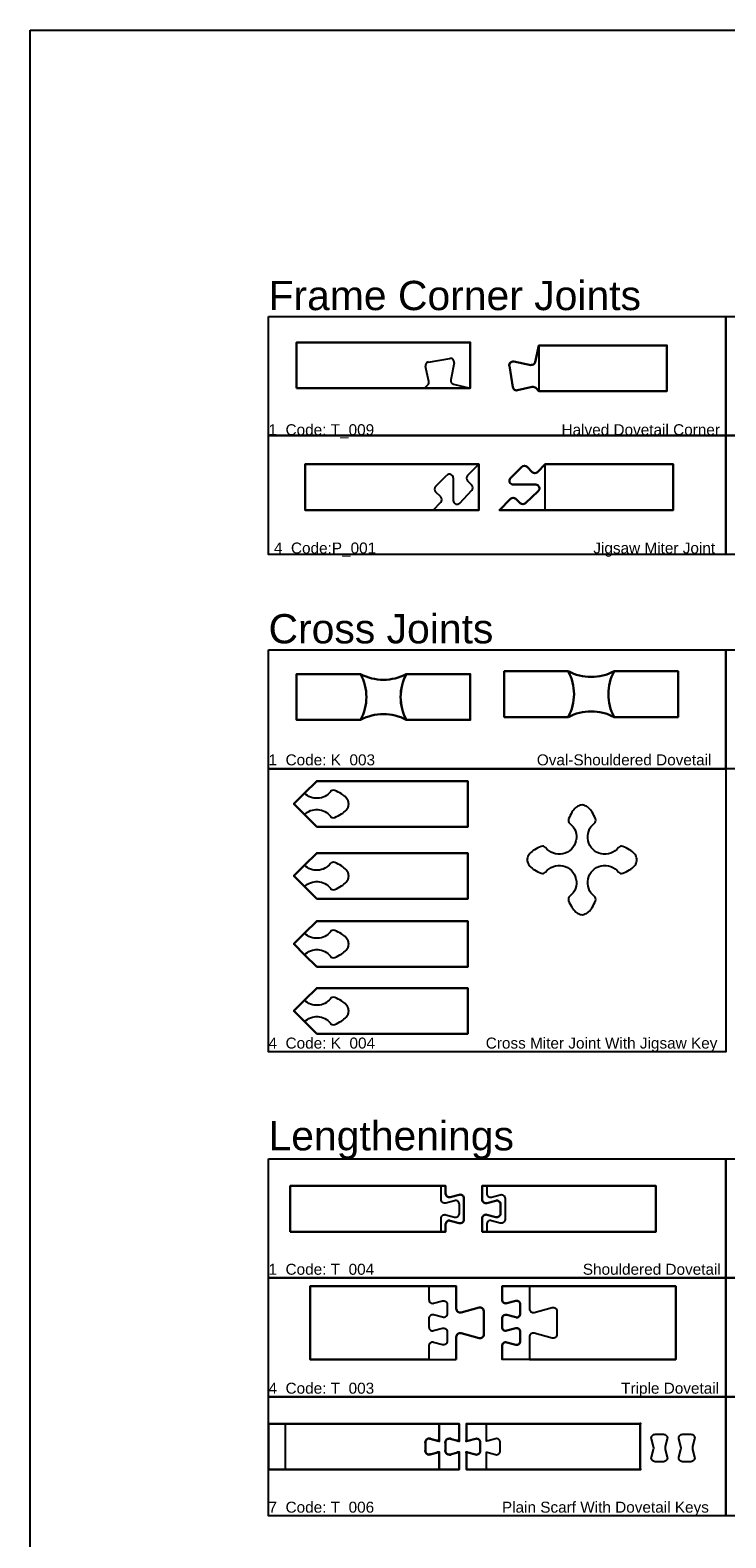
# Model space of a CAD drawing. Header units: millimetres. Extents: x 2699 to 13077, y -123 to 3757.
# Tile 2 of 11: x 6606 to 7367, y 2109 to 3757. Entities that reach past the tile are written whole.
import ezdxf

# ---------------------------------------------------------------- set-up
doc = ezdxf.new("R2010")
doc.units = ezdxf.units.MM
for name, color, linetype, lineweight in [('cut 18 mm', 7, 'Continuous', 30), ('engrave 9mm', 3, 'Continuous', 25), ('joint 9 mm', 4, 'Continuous', 25), ('text', 9, 'Continuous', 50)]:
    doc.layers.add(name, color=color, linetype=linetype, lineweight=lineweight)
doc.styles.get("Standard").update_dxf_attribs({"font": 'arial.ttf'})

# ---------------------------------------------------------------- blocks, each defined once
blk = doc.blocks.new('*U1')
at = {"layer": 'cut 18 mm', "color": 7, "linetype": 'Continuous'}
for p, q in [((-4331.83884, 33.61707), (-4323.55291, 31.39686)), ((-4331.83884, 33.61707), (-4323.55291, 31.39686)), ((-4337, 20.34322), (-4337, 29.65678)), ((-4337, 20.34322), (-4337, 29.65678)), ((-4323.55291, 18.60314), (-4331.83884, 16.38293)), ((-4323.55291, 18.60314), (-4331.83884, 16.38293))]:
    blk.add_line(p, q, dxfattribs=at)
for centre, radius, start, end in [((-4332.9, 29.656776), 4.1, 74.999980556, 180), ((-4332.9, 29.656776), 4.1, 74.999980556, 180), ((-4332.9, 20.343224), 4.1, 180, 285.000019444), ((-4332.9, 20.343224), 4.1, 180, 285.000019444), ((-4322, 37.192419), 6, 255, 270), ((-4322, 37.192419), 6, 255, 270), ((-4322, 12.807581), 6, 90, 105), ((-4322, 12.807581), 6, 90, 105)]:
    blk.add_arc(centre, radius, start, end, dxfattribs=at)
for p in [(-4331.83884, 33.61707), (-4337, 29.65678), (-4337, 20.34322), (-4323.55291, 31.39686), (-4323.55291, 18.60314), (-4322, 31.19242), (-4322, 18.80758), (-4331.83884, 16.38293)]:
    blk.add_point(p, dxfattribs=at)

msp = doc.modelspace()

# ---------------------------------------------------------------- linework, layer by layer
msp.add_line((6885.3, 2184.2), (6885.3, 2234.2))
for points in [[(6606.1, 3757.2), (13077, 3757.2), (13077, 626.6), (6606.1, 626.6)], [(6866.8, 3444.1), (7366.8, 3444.1), (7366.8, 3314.1), (6866.8, 3314.1)], [(7366.8, 3444.1), (7866.8, 3444.1), (7866.8, 3314.1), (7366.8, 3314.1)], [(6866.8, 3314.1), (7366.8, 3314.1), (7366.8, 3184.1), (6866.8, 3184.1)], [(7366.8, 3314.1), (7866.8, 3314.1), (7866.8, 3184.1), (7366.8, 3184.1)], [(6866.8, 3080), (7366.8, 3080), (7366.8, 2950), (6866.8, 2950)], [(7366.8, 3080), (7866.8, 3080), (7866.8, 2950), (7366.8, 2950)], [(6866.8, 2950), (7366.8, 2950), (7366.8, 2640.5), (6866.8, 2640.5)], [(6866.8, 2523.5), (7366.8, 2523.5), (7366.8, 2393.5), (6866.8, 2393.5)], [(7366.8, 2523.5), (7866.8, 2523.5), (7866.8, 2393.5), (7366.8, 2393.5)], [(6866.8, 2393.5), (7366.8, 2393.5), (7366.8, 2263.5), (6866.8, 2263.5)], [(7366.8, 2393.5), (7866.8, 2393.5), (7866.8, 2263.5), (7366.8, 2263.5)], [(6866.8, 2263.5), (7366.8, 2263.5), (7366.8, 2133.5), (6866.8, 2133.5)], [(7366.8, 2263.5), (7866.8, 2263.5), (7866.8, 2133.5), (7366.8, 2133.5)]]:
    msp.add_lwpolyline(points, close=True)
at = {"layer": 'cut 18 mm', "color": 7, "linetype": 'Continuous'}
for p, q in [((7135, 3394.9), (7153.6, 3391.2)), ((7134, 3366.9), (7130.2, 3390.2)), ((7155.3, 3367.2), (7139, 3363.6)), ((7143.7, 3279.8), (7131.4, 3267.5)), ((7155.1, 3274.2), (7149.5, 3279.8)), ((7134.3, 3260.5), (7159, 3260.5)), ((7161.8, 3253.4), (7147.7, 3240.3)), ((7142.1, 3240.3), (7137.3, 3244.9)), ((7060.3, 2204.5), (7060.3, 2213.8)), ((7065.5, 2217.8), (7073.8, 2215.5)), ((7073.8, 2202.8), (7065.5, 2200.5)), ((7075.3, 2184.2), (7053.3, 2184.2))]:
    msp.add_line(p, q, dxfattribs=at)
for points in [[(6897.5, 3366), (6897.5, 3416), (7087.5, 3416), (7087.5, 3366)], [(7046.7, 3232.7), (6906.7, 3232.7), (6906.7, 3282.7), (7096.7, 3282.7), (7096.7, 3232.7)], [(6919.6, 2886.5), (7084.6, 2886.5), (7084.6, 2886.5), (7084.6, 2936.5), (7084.6, 2936.5), (6919.6, 2936.5), (6919.6, 2936.5), (6906.2, 2923.2), (6906.2, 2923.2), (6906.2, 2923.2), (6906.2, 2923.2), (6894.6, 2911.5), (6894.6, 2911.5), (6906.2, 2899.9), (6906.2, 2899.9)], [(6919.6, 2807.8), (7084.6, 2807.8), (7084.6, 2807.8), (7084.6, 2857.8), (7084.6, 2857.8), (6919.6, 2857.8), (6919.6, 2857.8), (6906.2, 2844.5), (6906.2, 2844.5), (6906.2, 2844.5), (6906.2, 2844.5), (6894.6, 2832.8), (6894.6, 2832.8), (6906.2, 2821.2), (6906.2, 2821.2)], [(6919.6, 2733.5), (7084.6, 2733.5), (7084.6, 2733.5), (7084.6, 2783.5), (7084.6, 2783.5), (6919.6, 2783.5), (6919.6, 2783.5), (6906.2, 2770.2), (6906.2, 2770.2), (6906.2, 2770.2), (6906.2, 2770.2), (6894.6, 2758.5), (6894.6, 2758.5), (6906.2, 2746.8), (6906.2, 2746.8)], [(6919.6, 2660.3), (7084.6, 2660.3), (7084.6, 2660.3), (7084.6, 2710.3), (7084.6, 2710.3), (6919.6, 2710.3), (6919.6, 2710.3), (6906.2, 2697), (6906.2, 2697), (6906.2, 2697), (6906.2, 2697), (6894.6, 2685.3), (6894.6, 2685.3), (6906.2, 2673.6), (6906.2, 2673.6)], [(6866.8, 2234.2), (6866.8, 2184.2), (7053.3, 2184.2), (6866.8, 2184.2), (6866.8, 2234.2), (7053.3, 2234.2), (7075.3, 2234.2)]]:
    msp.add_lwpolyline(points, close=True, dxfattribs=at)
for points in [[(7158.4, 3394.4), (7162.5, 3412.7), (7302.5, 3412.7), (7302.5, 3362.7), (7162.5, 3362.7), (7159.1, 3366.1)], [(7131.6, 3244.9), (7119.4, 3232.7), (7169.4, 3232.7), (7309.4, 3232.7), (7309.4, 3282.7), (7169.4, 3282.7), (7160.9, 3274.2)], [(6967.5, 3053.4), (6897.5, 3053.4), (6897.5, 3053.4), (6897.5, 3003.4), (6897.5, 3003.4), (6967.5, 3003.4)], [(7017.5, 3053.4), (7087.5, 3053.4), (7087.5, 3053.4), (7087.5, 3003.4), (7087.5, 3003.4), (7017.5, 3003.4)], [(7194.7, 3056.5), (7124.7, 3056.5), (7124.7, 3056.5), (7124.7, 3006.5), (7124.7, 3006.5), (7194.7, 3006.5)], [(7244.7, 3056.5), (7314.7, 3056.5), (7314.7, 3056.5), (7314.7, 3006.5), (7314.7, 3006.5), (7244.7, 3006.5)], [(7312.2, 2304.5), (7312.2, 2384.5), (7312.2, 2304.5), (7152.2, 2304.5)]]:
    msp.add_lwpolyline(points, dxfattribs=at)
for points in [[(7017.5, 3053.4, 0.25), (7017.5, 3003.4, 0), (7017.5, 3003.4)], [(7244.7, 3056.5, 0.25), (7244.7, 3006.5, 0), (7244.7, 3006.5)], [(7072.2, 2304.5), (7072.2, 2329.1), (7072.2, 2329.1, -0.493145), (7077.4, 2333.1), (7077.4, 2333.1), (7097.1, 2327.8), (7097.1, 2327.8, 0.493145), (7102.2, 2331.8), (7102.2, 2331.8), (7102.2, 2357.2), (7102.2, 2357.2, 0.493145), (7097.1, 2361.1), (7097.1, 2361.1), (7077.4, 2355.9), (7077.4, 2355.9, -0.493145), (7072.2, 2359.8), (7072.2, 2359.8), (7072.2, 2384.5), (6912.2, 2384.5), (6912.2, 2304.5), (7042.2, 2304.5)], [(7312.2, 2384.5), (7152.2, 2384.5), (7122.2, 2384.5), (7122.2, 2369.8), (7122.2, 2369.8, 0.493146), (7127.4, 2365.9), (7127.4, 2365.9), (7137.1, 2368.5), (7137.1, 2368.5, -0.493145), (7142.2, 2364.5), (7142.2, 2364.5), (7142.2, 2354.5), (7142.2, 2354.5, -0.493145), (7137.1, 2350.5), (7137.1, 2350.5), (7127.4, 2353.1), (7127.4, 2353.1, 0.493146), (7122.2, 2349.1), (7122.2, 2349.1), (7122.2, 2339.8), (7122.2, 2339.8, 0.493146), (7127.4, 2335.9), (7127.4, 2335.9), (7137.1, 2338.5), (7137.1, 2338.5, -0.493145), (7142.2, 2334.5), (7142.2, 2334.5), (7142.2, 2324.5), (7142.2, 2324.5, -0.493145), (7137.1, 2320.5), (7137.1, 2320.5), (7127.4, 2323.1), (7127.4, 2323.1, 0.493146), (7122.2, 2319.1), (7122.2, 2319.1), (7122.2, 2304.5)], [(7075.3, 2215.3), (7075.3, 2234.2), (7075.3, 2215.3), (7075.3, 2215.3, -0.065543), (7073.8, 2215.5), (7073.8, 2215.5), (7065.5, 2217.8), (7065.5, 2217.8, 0.493146), (7060.3, 2213.8), (7060.3, 2213.8), (7060.3, 2204.5), (7060.3, 2204.5, 0.493146), (7065.5, 2200.5), (7065.5, 2200.5), (7073.8, 2202.8), (7073.8, 2202.8, -0.065543), (7075.3, 2203), (7075.3, 2203), (7075.3, 2184.2), (7075.3, 2203)], [(7105.3, 2234.2), (7273.3, 2234.2), (7105.3, 2234.2), (7083.3, 2234.2), (7083.3, 2215.3), (7083.3, 2215.3, 0.065543), (7084.9, 2215.5), (7084.9, 2215.5), (7093.2, 2217.8), (7093.2, 2217.8, -0.493146), (7098.3, 2213.8), (7098.3, 2213.8), (7098.3, 2204.5), (7098.3, 2204.5, -0.493146), (7093.2, 2200.5), (7093.2, 2200.5), (7084.9, 2202.8), (7084.9, 2202.8, 0.065543), (7083.3, 2203), (7083.3, 2203), (7083.3, 2184.2), (7105.3, 2184.2), (7273.3, 2184.2), (7273.3, 2234.2), (7273.3, 2184.2), (7105.3, 2184.2)]]:
    msp.add_lwpolyline(points, format="xyb", dxfattribs=at)
for points in [[(6890.5, 2444), (6890.5, 2494), (7055.5, 2494), (7060.5, 2494), (7060.5, 2485.8), (7060.5, 2485.8, 0.493146), (7065.6, 2481.8), (7065.6, 2481.8), (7075.3, 2484.4), (7075.3, 2484.4, -0.493145), (7080.5, 2480.5), (7080.5, 2480.5), (7080.5, 2457.4), (7080.5, 2457.4, -0.493145), (7075.3, 2453.5), (7075.3, 2453.5), (7065.6, 2456.1), (7065.6, 2456.1, 0.493146), (7060.5, 2452.1), (7060.5, 2452.1), (7060.5, 2444), (7055.5, 2444)], [(7105.5, 2494), (7100.5, 2494), (7100.5, 2479.3), (7100.5, 2479.3, 0.493146), (7105.6, 2475.3), (7105.6, 2475.3), (7115.3, 2477.9), (7115.3, 2477.9, -0.493145), (7120.5, 2474), (7120.5, 2474), (7120.5, 2463.9), (7120.5, 2463.9, -0.493145), (7115.3, 2460), (7115.3, 2460), (7105.6, 2462.6), (7105.6, 2462.6, 0.493146), (7100.5, 2458.6), (7100.5, 2458.6), (7100.5, 2444), (7105.5, 2444), (7290.5, 2444), (7290.5, 2494)]]:
    msp.add_lwpolyline(points, format="xyb", close=True, dxfattribs=at)
for centre, radius, start, end in [((7134.2, 3390.9), 4.1, 78.9063, 189.4623), ((7154.4, 3395.3), 4.1, 258.9063, 347.3196), ((7138.1, 3367.6), 4.1, 189.4623, 282.3808), ((7156.2, 3363.2), 4.1, 45, 102.3807), ((7146.6, 3276.9), 4.1, 45, 135), ((7134.3, 3264.6), 4.1, 135, 270), ((7158, 3277.1), 4.1, 225, 315), ((7134.5, 3242), 4.1, 46.3752, 135), ((7159, 3256.4), 4.1, 312.9175, 90), ((7144.9, 3243.3), 4.1, 226.3752, 312.9175), ((6920.7, 3028.4), 53.1, 331.9275, 28.0725), ((6992.5, 3100.3), 53.1, 241.9275, 298.0724), ((7147.8, 3031.5), 53.1, 331.9275, 28.0725), ((7219.7, 3103.4), 53.1, 241.9275, 298.0724), ((6992.5, 2956.6), 53.1, 61.9275, 118.0725), ((7219.7, 2959.6), 53.1, 61.9275, 118.0725), ((7064.4, 2213.8), 4.1, 75, 180), ((7075.3, 2221.3), 6, 255, 270), ((7064.4, 2204.5), 4.1, 180, 285), ((7075.3, 2197), 6, 90, 105)]:
    msp.add_arc(centre, radius, start, end, dxfattribs=at)
for p in [(6866.8, 2234.2), (7273.3, 2234.2), (7060.3, 2213.8), (7065.5, 2217.8), (7073.8, 2215.5), (7075.3, 2215.3), (7083.3, 2215.3), (7060.3, 2204.5), (7065.5, 2200.5), (7073.8, 2202.8), (7075.3, 2203), (7083.3, 2203), (6866.8, 2184.2), (7273.3, 2184.2)]:
    msp.add_point(p, dxfattribs=at)
at = {"layer": 'engrave 9mm', "linetype": 'Continuous'}
for p, q in [((7041.8, 3394.5), (7065, 3398.4)), ((7135, 3394.9), (7153.6, 3391.2)), ((7042.1, 3373.2), (7038.5, 3389.6)), ((7069.7, 3393.6), (7066.1, 3375)), ((7134, 3366.9), (7130.2, 3390.2)), ((7155.3, 3367.2), (7139, 3363.6)), ((7143.7, 3279.8), (7131.4, 3267.5)), ((7155.1, 3274.2), (7149.5, 3279.8)), ((7049.6, 3258.4), (7061.9, 3270.7)), ((7068.9, 3267.8), (7068.9, 3243.1)), ((7089, 3260), (7084.4, 3264.8)), ((7055.1, 3247), (7049.6, 3252.6)), ((7076, 3240.3), (7089, 3254.4)), ((7134.3, 3260.5), (7159, 3260.5)), ((7161.8, 3253.4), (7147.7, 3240.3)), ((7142.1, 3240.3), (7137.3, 3244.9)), ((7053.3, 2215.3), (7053.3, 2234.2)), ((7065.5, 2217.8), (7073.8, 2215.5)), ((7053.3, 2184.2), (7053.3, 2203)), ((7073.8, 2202.8), (7065.5, 2200.5))]:
    msp.add_line(p, q, dxfattribs=at)
for points in [[(7158.4, 3394.4), (7162.5, 3412.7), (7162.5, 3362.7), (7159.1, 3366.1)], [(7069.2, 3370.2), (7087.5, 3366), (7037.5, 3366), (7041, 3369.5)], [(7084.5, 3270.5), (7096.7, 3282.7), (7096.7, 3232.7), (7046.7, 3232.7), (7055.1, 3241.2)], [(7131.6, 3244.9), (7119.4, 3232.7), (7169.4, 3232.7), (7169.4, 3282.7), (7160.9, 3274.2)]]:
    msp.add_lwpolyline(points, dxfattribs=at)
at = {"layer": 'engrave 9mm'}
for points in [[(6906.2, 2899.9), (6894.6, 2911.5), (6894.6, 2911.5), (6906.2, 2923.2)], [(6906.2, 2821.2), (6894.6, 2832.8), (6894.6, 2832.8), (6906.2, 2844.5)], [(6906.2, 2746.8), (6894.6, 2758.5), (6894.6, 2758.5), (6906.2, 2770.2)], [(6906.2, 2673.6), (6894.6, 2685.3), (6894.6, 2685.3), (6906.2, 2697)]]:
    msp.add_lwpolyline(points, dxfattribs=at)
at = {"layer": 'engrave 9mm', "linetype": 'Continuous'}
for points in [[(6939.2, 2896.8, 0.044824), (6946.6, 2900.6, 0.070072), (6951.7, 2904.7, 0.111795), (6954.2, 2909.2, 0.140179), (6954.2, 2913.8, 0.111795), (6951.7, 2918.3, 0.070072), (6946.6, 2922.5, 0.044824), (6939.2, 2926.2, 0.336107), (6934.4, 2924.9), (6934.4, 2924.9, -0.450918), (6906.2, 2923.2)], [(6906.2, 2899.9, -0.450918), (6934.4, 2898.1), (6934.4, 2898.1, 0.336108), (6939.2, 2896.8)], [(6939.2, 2818.1, 0.044824), (6946.6, 2821.9, 0.070072), (6951.7, 2826, 0.111795), (6954.2, 2830.5, 0.140179), (6954.2, 2835.1, 0.111795), (6951.7, 2839.6, 0.070072), (6946.6, 2843.8, 0.044824), (6939.2, 2847.5, 0.336107), (6934.4, 2846.3), (6934.4, 2846.3, -0.450918), (6906.2, 2844.5)], [(6906.2, 2821.2, -0.450918), (6934.4, 2819.4), (6934.4, 2819.4, 0.336108), (6939.2, 2818.1)], [(6939.2, 2743.8, 0.044824), (6946.6, 2747.5, 0.070072), (6951.7, 2751.7, 0.111795), (6954.2, 2756.2, 0.140179), (6954.2, 2760.8, 0.111795), (6951.7, 2765.3, 0.070072), (6946.6, 2769.5, 0.044824), (6939.2, 2773.2, 0.336107), (6934.4, 2771.9), (6934.4, 2771.9, -0.450918), (6906.2, 2770.2)], [(6906.2, 2746.8, -0.450918), (6934.4, 2745.1), (6934.4, 2745.1, 0.336108), (6939.2, 2743.8)], [(6939.2, 2670.6, 0.044824), (6946.6, 2674.3, 0.070072), (6951.7, 2678.5, 0.111795), (6954.2, 2683, 0.140179), (6954.2, 2687.6, 0.111795), (6951.7, 2692.1, 0.070072), (6946.6, 2696.3, 0.044824), (6939.2, 2700, 0.336107), (6934.4, 2698.7), (6934.4, 2698.7, -0.450918), (6906.2, 2697)], [(6906.2, 2673.6, -0.450918), (6934.4, 2671.9), (6934.4, 2671.9, 0.336108), (6939.2, 2670.6)], [(7075.3, 2234.2), (7053.3, 2234.2), (7053.3, 2215.3), (7053.3, 2215.3, -0.065543), (7051.8, 2215.5), (7051.8, 2215.5), (7043.5, 2217.8), (7043.5, 2217.8, 0.493146), (7038.3, 2213.8), (7038.3, 2213.8), (7038.3, 2204.5), (7038.3, 2204.5, 0.493146), (7043.5, 2200.5), (7043.5, 2200.5), (7051.8, 2202.8), (7051.8, 2202.8, -0.065543), (7053.3, 2203), (7053.3, 2203), (7053.3, 2184.2), (7075.3, 2184.2)], [(7075.3, 2215.3), (7075.3, 2234.2), (7075.3, 2215.3), (7075.3, 2215.3, -0.065543), (7073.8, 2215.5), (7073.8, 2215.5), (7065.5, 2217.8), (7065.5, 2217.8, 0.493146), (7060.3, 2213.8), (7060.3, 2213.8), (7060.3, 2204.5), (7060.3, 2204.5, 0.493146), (7065.5, 2200.5), (7065.5, 2200.5), (7073.8, 2202.8), (7073.8, 2202.8, -0.065543), (7075.3, 2203), (7075.3, 2203), (7075.3, 2184.2), (7075.3, 2203)]]:
    msp.add_lwpolyline(points, format="xyb", dxfattribs=at)
for points in [[(7055.5, 2444), (7055.5, 2458.6), (7055.5, 2458.6, -0.493146), (7060.6, 2462.6), (7060.6, 2462.6), (7070.3, 2460), (7070.3, 2460, 0.493145), (7075.5, 2463.9), (7075.5, 2463.9), (7075.5, 2474), (7075.5, 2474, 0.493145), (7070.3, 2477.9), (7070.3, 2477.9), (7060.6, 2475.3), (7060.6, 2475.3, -0.493146), (7055.5, 2479.3), (7055.5, 2479.3), (7055.5, 2494), (7060.5, 2494), (7060.5, 2485.8), (7060.5, 2485.8, 0.493146), (7065.6, 2481.8), (7065.6, 2481.8), (7075.3, 2484.4), (7075.3, 2484.4, -0.493145), (7080.5, 2480.5), (7080.5, 2480.5), (7080.5, 2457.4), (7080.5, 2457.4, -0.493145), (7075.3, 2453.5), (7075.3, 2453.5), (7065.6, 2456.1), (7065.6, 2456.1, 0.493146), (7060.5, 2452.1), (7060.5, 2452.1), (7060.5, 2444)], [(7100.5, 2444), (7100.5, 2458.6), (7100.5, 2458.6, -0.493146), (7105.6, 2462.6), (7105.6, 2462.6), (7115.3, 2460), (7115.3, 2460, 0.493145), (7120.5, 2463.9), (7120.5, 2463.9), (7120.5, 2474), (7120.5, 2474, 0.493145), (7115.3, 2477.9), (7115.3, 2477.9), (7105.6, 2475.3), (7105.6, 2475.3, -0.493146), (7100.5, 2479.3), (7100.5, 2479.3), (7100.5, 2494), (7105.5, 2494), (7105.5, 2485.8), (7105.5, 2485.8, 0.493146), (7110.6, 2481.8), (7110.6, 2481.8), (7120.3, 2484.4), (7120.3, 2484.4, -0.493145), (7125.5, 2480.5), (7125.5, 2480.5), (7125.5, 2457.4), (7125.5, 2457.4, -0.493145), (7120.3, 2453.5), (7120.3, 2453.5), (7110.6, 2456.1), (7110.6, 2456.1, 0.493146), (7105.5, 2452.1), (7105.5, 2452.1), (7105.5, 2444)], [(7072.2, 2304.5), (7072.2, 2329.1), (7072.2, 2329.1, -0.493145), (7077.4, 2333.1), (7077.4, 2333.1), (7097.1, 2327.8), (7097.1, 2327.8, 0.493145), (7102.2, 2331.8), (7102.2, 2331.8), (7102.2, 2357.2), (7102.2, 2357.2, 0.493145), (7097.1, 2361.1), (7097.1, 2361.1), (7077.4, 2355.9), (7077.4, 2355.9, -0.493145), (7072.2, 2359.8), (7072.2, 2359.8), (7072.2, 2384.5), (7042.2, 2384.5), (7042.2, 2369.8), (7042.2, 2369.8, 0.493146), (7047.4, 2365.9), (7047.4, 2365.9), (7057.1, 2368.5), (7057.1, 2368.5, -0.493145), (7062.2, 2364.5), (7062.2, 2364.5), (7062.2, 2354.5), (7062.2, 2354.5, -0.493145), (7057.1, 2350.5), (7057.1, 2350.5), (7047.4, 2353.1), (7047.4, 2353.1, 0.493146), (7042.2, 2349.1), (7042.2, 2349.1), (7042.2, 2339.8), (7042.2, 2339.8, 0.493146), (7047.4, 2335.9), (7047.4, 2335.9), (7057.1, 2338.5), (7057.1, 2338.5, -0.493145), (7062.2, 2334.5), (7062.2, 2334.5), (7062.2, 2324.5), (7062.2, 2324.5, -0.493145), (7057.1, 2320.5), (7057.1, 2320.5), (7047.4, 2323.1), (7047.4, 2323.1, 0.493146), (7042.2, 2319.1), (7042.2, 2319.1), (7042.2, 2304.5)], [(7152.2, 2384.5), (7152.2, 2359.8), (7152.2, 2359.8, 0.493145), (7157.4, 2355.9), (7157.4, 2355.9), (7177.1, 2361.1), (7177.1, 2361.1, -0.493145), (7182.2, 2357.2), (7182.2, 2357.2), (7182.2, 2331.8), (7182.2, 2331.8, -0.493145), (7177.1, 2327.8), (7177.1, 2327.8), (7157.4, 2333.1), (7157.4, 2333.1, 0.493145), (7152.2, 2329.1), (7152.2, 2329.1), (7152.2, 2304.5), (7122.2, 2304.5), (7122.2, 2319.1), (7122.2, 2319.1, -0.493146), (7127.4, 2323.1), (7127.4, 2323.1), (7137.1, 2320.5), (7137.1, 2320.5, 0.493145), (7142.2, 2324.5), (7142.2, 2324.5), (7142.2, 2334.5), (7142.2, 2334.5, 0.493145), (7137.1, 2338.5), (7137.1, 2338.5), (7127.4, 2335.9), (7127.4, 2335.9, -0.493146), (7122.2, 2339.8), (7122.2, 2339.8), (7122.2, 2349.1), (7122.2, 2349.1, -0.493146), (7127.4, 2353.1), (7127.4, 2353.1), (7137.1, 2350.5), (7137.1, 2350.5, 0.493145), (7142.2, 2354.5), (7142.2, 2354.5), (7142.2, 2364.5), (7142.2, 2364.5, 0.493145), (7137.1, 2368.5), (7137.1, 2368.5), (7127.4, 2365.9), (7127.4, 2365.9, -0.493146), (7122.2, 2369.8), (7122.2, 2369.8), (7122.2, 2384.5)], [(7105.3, 2184.2), (7105.3, 2203), (7105.3, 2203, -0.065543), (7106.9, 2202.8), (7106.9, 2202.8), (7115.2, 2200.5), (7115.2, 2200.5, 0.493146), (7120.3, 2204.5), (7120.3, 2204.5), (7120.3, 2213.8), (7120.3, 2213.8, 0.493146), (7115.2, 2217.8), (7115.2, 2217.8), (7106.9, 2215.5), (7106.9, 2215.5, -0.065543), (7105.3, 2215.3), (7105.3, 2215.3), (7105.3, 2234.2), (7083.3, 2234.2), (7083.3, 2215.3), (7083.3, 2215.3, 0.065543), (7084.9, 2215.5), (7084.9, 2215.5), (7093.2, 2217.8), (7093.2, 2217.8, -0.493146), (7098.3, 2213.8), (7098.3, 2213.8), (7098.3, 2204.5), (7098.3, 2204.5, -0.493146), (7093.2, 2200.5), (7093.2, 2200.5), (7084.9, 2202.8), (7084.9, 2202.8, 0.065543), (7083.3, 2203), (7083.3, 2203), (7083.3, 2184.2)]]:
    msp.add_lwpolyline(points, format="xyb", close=True, dxfattribs=at)
for centre, radius, start, end in [((7042.5, 3390.5), 4.1, 99.4623, 192.3808), ((7065.7, 3394.4), 4.1, 348.9063, 99.4623), ((7134.2, 3390.9), 4.1, 78.9063, 189.4623), ((7154.4, 3395.3), 4.1, 258.9063, 347.3196), ((7038.1, 3372.4), 4.1, 315, 12.3807), ((7070.1, 3374.2), 4.1, 168.9063, 257.3196), ((7138.1, 3367.6), 4.1, 189.4623, 282.3808), ((7156.2, 3363.2), 4.1, 45, 102.3807), ((7146.6, 3276.9), 4.1, 45, 135), ((7064.8, 3267.8), 4.1, 360, 135), ((7087.4, 3267.6), 4.1, 135, 223.6248), ((7134.3, 3264.6), 4.1, 135, 270), ((7158, 3277.1), 4.1, 225, 315), ((7052.5, 3255.5), 4.1, 135, 225), ((7052.2, 3244.1), 4.1, 315, 45), ((7086, 3257.1), 4.1, 317.0825, 43.6248), ((7134.5, 3242), 4.1, 46.3752, 135), ((7159, 3256.4), 4.1, 312.9175, 90), ((7073, 3243.1), 4.1, 180, 317.0825), ((7144.9, 3243.3), 4.1, 226.3752, 312.9175), ((6920.7, 3028.4), 53.1, 331.9275, 28.0725), ((6992.5, 3100.3), 53.1, 241.9275, 298.0724), ((7064.4, 3028.4), 53.1, 151.9275, 208.0725), ((7147.8, 3031.5), 53.1, 331.9275, 28.0725), ((7219.7, 3103.4), 53.1, 241.9275, 298.0724), ((7291.6, 3031.5), 53.1, 151.9275, 208.0725), ((6992.5, 2956.6), 53.1, 61.9275, 118.0725), ((7219.7, 2959.6), 53.1, 61.9275, 118.0725), ((7064.4, 2213.8), 4.1, 75, 180), ((7075.3, 2221.3), 6, 255, 270), ((7064.4, 2204.5), 4.1, 180, 285), ((7075.3, 2197), 6, 90, 105)]:
    msp.add_arc(centre, radius, start, end, dxfattribs=at)
for p in [(7065.5, 2217.8), (7073.8, 2215.5), (7075.3, 2215.3), (7083.3, 2215.3), (7065.5, 2200.5), (7073.8, 2202.8), (7075.3, 2203), (7083.3, 2203)]:
    msp.add_point(p, dxfattribs=at)
at = {"layer": 'joint 9 mm', "linetype": 'Continuous'}
for points in [[(7195, 2805.8, 0.050668), (7198.7, 2798.5, 0.070072), (7202.9, 2793.4, 0.111795), (7207.4, 2790.8, 0.140179), (7212, 2790.8, 0.111795), (7216.5, 2793.4, 0.108963), (7220.7, 2798.5, 0.044824), (7224.4, 2805.8, 0.336107), (7223.1, 2810.6), (7223.1, 2810.6, -1.132002), (7249.6, 2837), (7249.6, 2837, 0.338115), (7254.3, 2835.8, 0.044824), (7261.7, 2839.5, 0.090356), (7266.8, 2843.7, 0.111795), (7269.4, 2848.2, 0.140179), (7269.4, 2852.8, 0.111795), (7266.8, 2857.2, 0.081002), (7261.7, 2861.4, 0.064217), (7254.3, 2865.2, 0.336107), (7249.6, 2863.9), (7249.6, 2863.9, -1.132002), (7223.1, 2890.3), (7223.1, 2890.3, 0.336108), (7224.4, 2895.1, 0.052686), (7220.7, 2902.5, 0.070072), (7216.5, 2907.5, 0.111795), (7212, 2910.1, 0.140179), (7207.4, 2910.1, 0.111795), (7202.9, 2907.5, 0.075125), (7198.7, 2902.5, 0.044824), (7195, 2895.1, 0.336107), (7196.3, 2890.3), (7196.3, 2890.3, -1.132002), (7169.8, 2863.9), (7169.8, 2863.9, 0.336108), (7165, 2865.2, 0.04457), (7157.7, 2861.4, 0.070072), (7152.6, 2857.2, 0.09519), (7150, 2852.8, 0.140179), (7150, 2848.2, 0.076202), (7152.6, 2843.7, 0.070072), (7157.7, 2839.5, 0.044824), (7165, 2835.8, 0.336107), (7169.8, 2837), (7169.8, 2837, -1.132002), (7196.3, 2810.6), (7196.3, 2810.6, 0.336108)], [(7289.6, 2222.7), (7298.9, 2222.7), (7298.9, 2222.7, -0.493146), (7302.9, 2217.5), (7302.9, 2217.5), (7300.7, 2209.2), (7300.7, 2209.2, 0.131652), (7300.7, 2206.1), (7300.7, 2206.1), (7302.9, 2197.8), (7302.9, 2197.8, -0.493146), (7298.9, 2192.7), (7298.9, 2192.7), (7289.6, 2192.7), (7289.6, 2192.7, -0.493146), (7285.6, 2197.8), (7285.6, 2197.8), (7287.9, 2206.1), (7287.9, 2206.1, 0.131652), (7287.9, 2209.2), (7287.9, 2209.2), (7285.6, 2217.5), (7285.6, 2217.5, -0.493146), (7289.6, 2222.7)]]:
    msp.add_lwpolyline(points, format="xyb", close=True, dxfattribs=at)
msp.add_lwpolyline([(7328.8, 2222.7, -0.493146), (7332.8, 2217.5), (7332.8, 2217.5), (7330.6, 2209.2), (7330.6, 2209.2, 0.131652), (7330.6, 2206.1), (7330.6, 2206.1), (7332.8, 2197.8), (7332.8, 2197.8, -0.493146), (7328.8, 2192.7), (7328.8, 2192.7), (7319.5, 2192.7), (7319.5, 2192.7, -0.493146), (7315.6, 2197.8), (7315.6, 2197.8), (7317.8, 2206.1), (7317.8, 2206.1, 0.131652), (7317.8, 2209.2), (7317.8, 2209.2), (7315.6, 2217.5), (7315.6, 2217.5, -0.493146), (7319.5, 2222.7), (7319.5, 2222.7), (7328.8, 2222.7), (7328.8, 2222.7)], format="xyb", dxfattribs=at)

# ---------------------------------------------------------------- block references
at = {"layer": 'engrave 9mm', "linetype": 'Continuous'}
msp.add_blockref('*U1', (11375.3, 2184.2), dxfattribs=at)

# ---------------------------------------------------------------- texts
at = {"layer": 'text', "attachment_point": 1}
for s, width, heights, insert, char_height in [('Frame Corner Joints', 2257.463, [0], (6866.8, 3483.2), 32), ('1  Code: T_009                                            Halved Dovetail Corner', 500, [0], (6866.8, 3326.5), 12), ('4  Code:P_001                                                   Jigsaw Miter Joint', 500, [0], (6872.7, 3197.2), 12), ('Cross Joints', 2257.463, [0], (6866.8, 3119), 32), ('1  Code: K_003                                      Oval-Shouldered Dovetail', 500, [0], (6866.8, 2965.7), 12), ('4  Code: K_004                          Cross Miter Joint With Jigsaw Key', 500, [310], (6866.8, 2656.2), 12), ('Lengthenings ', 2257.463, [0], (6866.8, 2564.9), 32), ('1  Code: T_004                                                 Shouldered Dovetail', 500, [0], (6866.8, 2409), 12), ('4  Code: T_003                                                          Triple Dovetail', 500, [0], (6866.8, 2279), 12), ('7  Code: T_006                              Plain Scarf With Dovetail Keys', 500, [0], (6866.8, 2149), 12)]:
    msp.add_mtext_dynamic_manual_height_columns(s, width=width, gutter_width=12.5, heights=heights, dxfattribs=dict(at, insert=insert, char_height=char_height))

doc.saveas('drawing.dxf')
